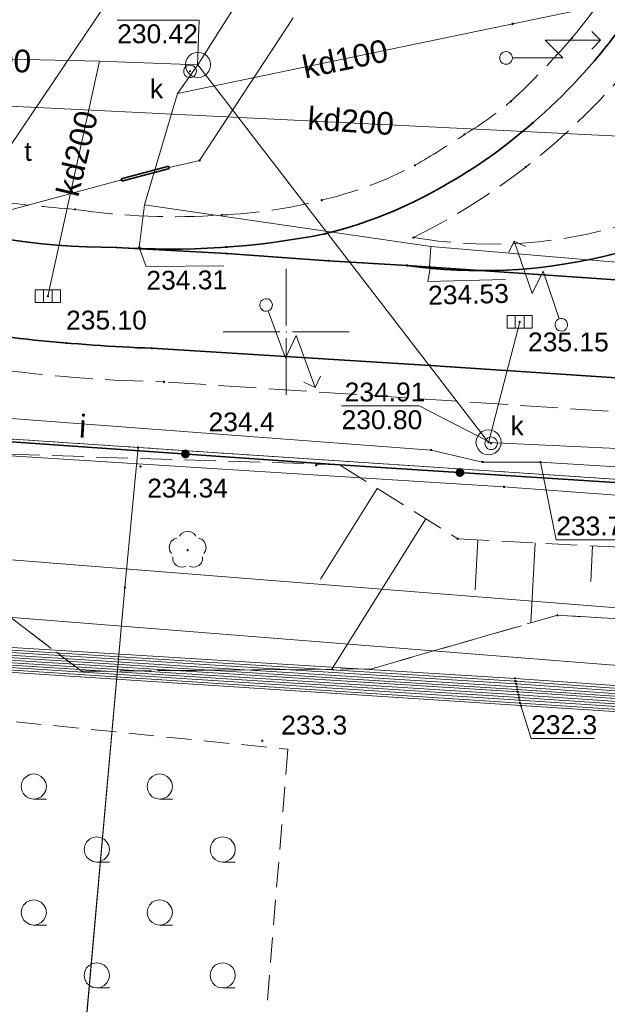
# Model space of a CAD drawing. Header units: metres. Extents: x 6603648 to 6604252, y 5739748 to 5740166.
# Tile 19 of 114: x 6603839 to 6603863, y 5739823 to 5739862. Entities that reach past the tile are written whole.
import ezdxf
from ezdxf.enums import TextEntityAlignment as Align

# ---------------------------------------------------------------- set-up
doc = ezdxf.new("R2010")
doc.units = ezdxf.units.M
doc.header["$PDSIZE"] = 0.75
for name, pattern in [('ARK_LIN', [50, 50, 0]), ('PRZER1-1', [1, 0.5, -0.5]), ('PRZER2-1', [1.5, 1, -0.5]), ('PRZER2_5-1', [1.75, 1.25, -0.5]), ('PRZER3-1', [2, 1.5, -0.5])]:
    doc.linetypes.add(name, pattern=pattern)
doc.layers.get('0').update_dxf_attribs({"linetype": 'CONTINUOUS'})
for name, color, linetype, lineweight, true_color in [('GEPPGD', 7, 'CONTINUOUS', 18, 0x008000), ('GESDZI', 7, 'CONTINUOUS', 18, 0x008000), ('GESUZY', 7, 'CONTINUOUS', 18, 0x008000), ('GSLKOG', 7, 'CONTINUOUS', 35, 0x0a0909), ('GSLKOU', 7, 'CONTINUOUS', 18, 0x0a0909), ('GSLTTR', 7, 'CONTINUOUS', 35, 0x0a0909), ('GSPPRB', 7, 'CONTINUOUS', 18, 0x0a0909), ('GSPRDL', 7, 'CONTINUOUS', 18, 0x008000), ('GSPWPN', 7, 'CONTINUOUS', 13, 0x0a0909), ('GSPWPN_O', 7, 'CONTINUOUS', 13, 0x0a0909), ('GSPWPS', 7, 'CONTINUOUS', 13, 0x0a0909), ('GSPWPS_O', 7, 'CONTINUOUS', 13, 0x0a0909), ('GSSINN', 7, 'CONTINUOUS', 18, 0x0a0909), ('GSSLZK', 7, 'CONTINUOUS', 18, 0x0a0909), ('GSSZSN', 7, 'CONTINUOUS', 18, 0x0a0909), ('GULENN', 1, 'CONTINUOUS', 18, 0xff0000), ('GULEOR', 1, 'CONTINUOUS', 35, 0xff0000), ('GULESN', 1, 'CONTINUOUS', 18, 0xff0000), ('GULEWN', 1, 'CONTINUOUS', 18, 0xff0000), ('GULIPR', 7, 'CONTINUOUS', 18, 0x0a0909), ('GULIPR_O', 7, 'CONTINUOUS', 18, 0x0a0909), ('GULKDP', 7, 'CONTINUOUS', 18, 0x803300), ('GULKDP_O', 7, 'CONTINUOUS', 18, 0x803300), ('GULWOP', 5, 'CONTINUOUS', 18, 0x0000ff), ('GUPISL', 7, 'CONTINUOUS', 18, 0x0a0909), ('GUPKKS', 7, 'CONTINUOUS', 18, 0x0a0909), ('GUPKSD', 7, 'CONTINUOUS', 18, 0x803300), ('GUPKWZ', 7, 'CONTINUOUS', 18, 0x0a0909), ('GUPKWZ_O', 7, 'CONTINUOUS', 18, 0x0a0909), ('GUPTWZ_O', 7, 'CONTINUOUS', 18, 0x0a0909)]:
    doc.layers.add(name, color=color, linetype=linetype, lineweight=lineweight, true_color=true_color)
for name, color, linetype, true_color in [('GUPESH', 1, 'CONTINUOUS', 0xff0000), ('GUPESH_O', 1, 'CONTINUOUS', 0xff0000), ('GUPISH', 7, 'CONTINUOUS', 0x0a0909), ('GUPISH_O', 7, 'CONTINUOUS', 0x0a0909), ('GUPKSH', 7, 'CONTINUOUS', 0x803300), ('GUPKSH_O', 7, 'CONTINUOUS', 0x803300), ('GUPZSH', 7, 'CONTINUOUS', 0x0a0909)]:
    doc.layers.add(name, color=color, linetype=linetype, true_color=true_color)
doc.layers.add('PKT_ARK', color=7, linetype='ARK_LIN', lineweight=18)
doc.styles.add('Arial', font='arial.ttf')

# ---------------------------------------------------------------- blocks, each defined once
blk = doc.blocks.new('GSPPRB0')
at = {"color": 0, "lineweight": 18}
blk.add_lwpolyline([(-0.007955, 0.0225), (0.007955, 0.0225), (0.0225, 0.007955), (0.0225, -0.007955), (0.007955, -0.0225), (-0.007955, -0.0225), (-0.0225, -0.007955), (-0.0225, 0.007955)], close=True, dxfattribs=at)
blk = doc.blocks.new('GSPWPS1')
blk.add_hatch(color=0).paths.add_polyline_path([(0, 0.045), (-0.011647, 0.043467), (-0.0225, 0.038971), (-0.03182, 0.03182), (-0.038971, 0.0225), (-0.043467, 0.011647), (-0.045, 0), (-0.043467, -0.011647), (-0.038971, -0.0225), (-0.03182, -0.03182), (-0.0225, -0.038971), (-0.011647, -0.043467), (0, -0.045), (0.011647, -0.043467), (0.0225, -0.038971), (0.03182, -0.03182), (0.038971, -0.0225), (0.043467, -0.011647), (0.045, 0), (0.043467, 0.011647), (0.038971, 0.0225), (0.03182, 0.03182), (0.0225, 0.038971), (0.011647, 0.043467)])
blk = doc.blocks.new('GUPISL1_5')
at = {"color": 0}
for points in [[(3.396745, 1.05234), (3.75, 0.7), (3.396745, 0.34766)], [(0.25, 0), (2.25, 0), (1.55, 0.7), (3.75, 0.7)]]:
    blk.add_lwpolyline(points, dxfattribs=at)
blk.add_lwpolyline([(0.25, 0), (0.241481, -0.064705), (0.216506, -0.125), (0.176777, -0.176777), (0.125, -0.216506), (0.064705, -0.241481), (0, -0.25), (-0.064705, -0.241481), (-0.125, -0.216506), (-0.176777, -0.176777), (-0.216506, -0.125), (-0.241481, -0.064705), (-0.25, 0), (-0.241481, 0.064705), (-0.216506, 0.125), (-0.176777, 0.176777), (-0.125, 0.216506), (-0.064705, 0.241481), (0, 0.25), (0.064705, 0.241481), (0.125, 0.216506), (0.176777, 0.176777), (0.216506, 0.125), (0.241481, 0.064705)], close=True, dxfattribs=at)
blk = doc.blocks.new('GUPKKS1')
at = {"color": 0}
blk.add_lwpolyline([(0.5, -0.25), (-0.5, -0.25), (-0.5, 0.25), (0.5, 0.25)], close=True, dxfattribs=at)
for points in [[(-0.175, -0.25), (-0.175, 0.25)], [(0.175, -0.25), (0.175, 0.25)]]:
    blk.add_lwpolyline(points, dxfattribs=at)
blk = doc.blocks.new('GUPKWZ1_1')
at = {"color": 0}
blk.add_lwpolyline([(0.25, 0), (0.241481, -0.064705), (0.216506, -0.125), (0.176777, -0.176777), (0.125, -0.216506), (0.064705, -0.241481), (0, -0.25), (-0.064705, -0.241481), (-0.125, -0.216506), (-0.176777, -0.176777), (-0.216506, -0.125), (-0.241481, -0.064705), (-0.25, 0), (-0.241481, 0.064705), (-0.216506, 0.125), (-0.176777, 0.176777), (-0.125, 0.216506), (-0.064705, 0.241481), (0, 0.25), (0.064705, 0.241481), (0.125, 0.216506), (0.176777, 0.176777), (0.216506, 0.125), (0.241481, 0.064705)], close=True, dxfattribs=at)
blk = doc.blocks.new('GUPKSD1_1')
at = {"color": 0}
blk.add_lwpolyline([(0.5, 0), (0.482963, -0.12941), (0.433013, -0.25), (0.353553, -0.353553), (0.25, -0.433013), (0.12941, -0.482963), (0, -0.5), (-0.12941, -0.482963), (-0.25, -0.433013), (-0.353553, -0.353553), (-0.433013, -0.25), (-0.482963, -0.12941), (-0.5, 0), (-0.482963, 0.12941), (-0.433013, 0.25), (-0.353553, 0.353553), (-0.25, 0.433013), (-0.12941, 0.482963), (0, 0.5), (0.12941, 0.482963), (0.25, 0.433013), (0.353553, 0.353553), (0.433013, 0.25), (0.482963, 0.12941)], close=True, dxfattribs=at)
blk = doc.blocks.new('GSPRDL1')
blk.add_hatch(color=0).paths.add_polyline_path([(-0.045, 0), (-0.042798, -0.013906), (-0.036406, -0.02645), (-0.02645, -0.036406), (-0.013906, -0.042798), (0, -0.045), (0.013906, -0.042798), (0.02645, -0.036406), (0.036406, -0.02645), (0.042798, -0.013906), (0.045, 0), (0.042798, 0.013906), (0.036406, 0.02645), (0.02645, 0.036406), (0.013906, 0.042798), (0, 0.045), (-0.013906, 0.042798), (-0.02645, 0.036406), (-0.036406, 0.02645), (-0.042798, 0.013906)])
at = {"color": 0}
for points in [[(-0.646351, 0.068773), (-0.677512, 0.194901), (-0.663766, 0.324092), (-0.606763, 0.440839), (-0.513345, 0.531129), (-0.394725, 0.584125), (-0.265141, 0.593465)], [(-0.134326, 0.635969), (-0.024001, 0.70458), (0.103115, 0.731429), (0.231763, 0.713292), (0.346501, 0.652348), (0.433559, 0.55591), (0.482485, 0.435555)], [(0.563333, 0.324277), (0.662679, 0.240553), (0.727494, 0.127956), (0.75, 0), (0.727494, -0.127956), (0.662679, -0.240553), (0.563333, -0.324277)], [(-0.265141, -0.593465), (-0.394725, -0.584125), (-0.513345, -0.531129), (-0.606763, -0.440839), (-0.663766, -0.324092), (-0.677512, -0.194901), (-0.646351, -0.068773)], [(0.482485, -0.435555), (0.433559, -0.55591), (0.346501, -0.652348), (0.231763, -0.713292), (0.103115, -0.731429), (-0.024001, -0.70458), (-0.134326, -0.635969)]]:
    blk.add_lwpolyline(points, dxfattribs=at)
blk = doc.blocks.new('GSPWPN1')
blk.add_hatch(color=0).paths.add_polyline_path([(0, 0.045), (-0.011647, 0.043467), (-0.0225, 0.038971), (-0.03182, 0.03182), (-0.038971, 0.0225), (-0.043467, 0.011647), (-0.045, 0), (-0.043467, -0.011647), (-0.038971, -0.0225), (-0.03182, -0.03182), (-0.0225, -0.038971), (-0.011647, -0.043467), (0, -0.045), (0.011647, -0.043467), (0.0225, -0.038971), (0.03182, -0.03182), (0.038971, -0.0225), (0.043467, -0.011647), (0.045, 0), (0.043467, 0.011647), (0.038971, 0.0225), (0.03182, 0.03182), (0.0225, 0.038971), (0.011647, 0.043467)])
blk = doc.blocks.new('GUPISH1')
blk.add_hatch(color=0).paths.add_polyline_path([(0, 0.045), (-0.011647, 0.043467), (-0.0225, 0.038971), (-0.03182, 0.03182), (-0.038971, 0.0225), (-0.043467, 0.011647), (-0.045, 0), (-0.043467, -0.011647), (-0.038971, -0.0225), (-0.03182, -0.03182), (-0.0225, -0.038971), (-0.011647, -0.043467), (0, -0.045), (0.011647, -0.043467), (0.0225, -0.038971), (0.03182, -0.03182), (0.038971, -0.0225), (0.043467, -0.011647), (0.045, 0), (0.043467, 0.011647), (0.038971, 0.0225), (0.03182, 0.03182), (0.0225, 0.038971), (0.011647, 0.043467)])
blk = doc.blocks.new('GEPPGD1_2')
blk.add_hatch(color=0).paths.add_polyline_path([(-0.045, 0), (-0.042798, -0.013906), (-0.036406, -0.02645), (-0.02645, -0.036406), (-0.013906, -0.042798), (0, -0.045), (0.013906, -0.042798), (0.02645, -0.036406), (0.036406, -0.02645), (0.042798, -0.013906), (0.045, 0), (0.042798, 0.013906), (0.036406, 0.02645), (0.02645, 0.036406), (0.013906, 0.042798), (0, 0.045), (-0.013906, 0.042798), (-0.02645, 0.036406), (-0.036406, 0.02645), (-0.042798, 0.013906)])
blk = doc.blocks.new('GUPESH1')
blk.add_hatch(color=0).paths.add_polyline_path([(0, 0.045), (-0.011647, 0.043467), (-0.0225, 0.038971), (-0.03182, 0.03182), (-0.038971, 0.0225), (-0.043467, 0.011647), (-0.045, 0), (-0.043467, -0.011647), (-0.038971, -0.0225), (-0.03182, -0.03182), (-0.0225, -0.038971), (-0.011647, -0.043467), (0, -0.045), (0.011647, -0.043467), (0.0225, -0.038971), (0.03182, -0.03182), (0.038971, -0.0225), (0.043467, -0.011647), (0.045, 0), (0.043467, 0.011647), (0.038971, 0.0225), (0.03182, 0.03182), (0.0225, 0.038971), (0.011647, 0.043467)])
blk = doc.blocks.new('GUPKSH1')
blk.add_hatch(color=0).paths.add_polyline_path([(0, 0.045), (-0.011647, 0.043467), (-0.0225, 0.038971), (-0.03182, 0.03182), (-0.038971, 0.0225), (-0.043467, 0.011647), (-0.045, 0), (-0.043467, -0.011647), (-0.038971, -0.0225), (-0.03182, -0.03182), (-0.0225, -0.038971), (-0.011647, -0.043467), (0, -0.045), (0.011647, -0.043467), (0.0225, -0.038971), (0.03182, -0.03182), (0.038971, -0.0225), (0.043467, -0.011647), (0.045, 0), (0.043467, 0.011647), (0.038971, 0.0225), (0.03182, 0.03182), (0.0225, 0.038971), (0.011647, 0.043467)])
blk = doc.blocks.new('GUPZSH1')
blk.add_hatch(color=0).paths.add_polyline_path([(0, 0.045), (-0.011647, 0.043467), (-0.0225, 0.038971), (-0.03182, 0.03182), (-0.038971, 0.0225), (-0.043467, 0.011647), (-0.045, 0), (-0.043467, -0.011647), (-0.038971, -0.0225), (-0.03182, -0.03182), (-0.0225, -0.038971), (-0.011647, -0.043467), (0, -0.045), (0.011647, -0.043467), (0.0225, -0.038971), (0.03182, -0.03182), (0.038971, -0.0225), (0.043467, -0.011647), (0.045, 0), (0.043467, 0.011647), (0.038971, 0.0225), (0.03182, 0.03182), (0.0225, 0.038971), (0.011647, 0.043467)])
blk = doc.blocks.new('GSLKOG2')
blk.add_hatch(color=0).paths.add_polyline_path([(0, 0.175), (-0.045293, 0.169037), (-0.0875, 0.151554), (-0.123744, 0.123744), (-0.151554, 0.0875), (-0.169037, 0.045293), (-0.175, 0), (-0.169037, -0.045293), (-0.151554, -0.0875), (-0.123744, -0.123744), (-0.0875, -0.151554), (-0.045293, -0.169037), (0, -0.175), (0.045293, -0.169037), (0.0875, -0.151554), (0.123744, -0.123744), (0.151554, -0.0875), (0.169037, -0.045293), (0.175, 0), (0.169037, 0.045293), (0.151554, 0.0875), (0.123744, 0.123744), (0.0875, 0.151554), (0.045293, 0.169037)])
blk = doc.blocks.new('GSSLZK1')
at = {"color": 0}
blk.add_lwpolyline([(0.5, 0), (0.475528, -0.154508), (0.404508, -0.293893), (0.293893, -0.404508), (0.154508, -0.475528), (0, -0.5), (-0.154508, -0.475528), (-0.293893, -0.404508), (-0.404508, -0.293893), (-0.475528, -0.154508), (-0.5, 0), (-0.475528, 0.154508), (-0.404508, 0.293893), (-0.293893, 0.404508), (-0.154508, 0.475528), (0, 0.5), (0.154508, 0.475528), (0.293893, 0.404508), (0.404508, 0.293893), (0.475528, 0.154508)], close=True, dxfattribs=at)
blk.add_lwpolyline([(-0.5, 0), (-0.5, -0.5)], dxfattribs=at)
blk = doc.blocks.new('ASS_SYM', base_point=(826.5, 303.25))
at = {"layer": 'PKT_ARK'}
for p, q in [((826.5, 303.5), (826.5, 305.75)), ((826.25, 303.25), (824, 303.25)), ((826.75, 303.25), (829, 303.25)), ((826.5, 303), (826.5, 300.75))]:
    blk.add_line(p, q, dxfattribs=at)
blk.add_point((826.5, 303.25), dxfattribs=at)
blk.add_point((826.5, 303.25), dxfattribs=at)

msp = doc.modelspace()

# ---------------------------------------------------------------- linework, layer by layer
at = {"layer": 'GESDZI', "color": 96, "linetype": 'Continuous', "lineweight": 18, "true_color": 0x008000}
for p, q in [((6603844.12, 5739845.41), (6603776.95, 5739849.89)), ((6603843.6, 5739839.85), (6603844.12, 5739845.41)), ((6603844.12, 5739845.41), (6603918.87, 5739840.43)), ((6603918.87, 5739840.43), (6603844.12, 5739845.41)), ((6603841.59, 5739817.37), (6603843.6, 5739839.85))]:
    msp.add_line(p, q, dxfattribs=at)
msp.add_lwpolyline([(6603841.59, 5739817.37), (6603774.38, 5739822.29), (6603776.95, 5739849.89), (6603844.12, 5739845.41), (6603843.6, 5739839.85)], close=True, dxfattribs=at)
at = {"layer": 'GESUZY', "color": 96, "linetype": 'PRZER1-1', "lineweight": 18, "true_color": 0x008000}
for points in [[(6604062.77, 5739830.84), (6604014.55, 5739834.06), (6603991.05, 5739835.63), (6603918.87, 5739840.43), (6603844.12, 5739845.41), (6603776.95, 5739849.89), (6603725.69, 5739853.31), (6603724.48, 5739853.38), (6603720.73, 5739871.73), (6603719.27, 5739878.71), (6603703.13, 5739958.06), (6603701.42, 5739966.51), (6603692.92, 5740008.31)], [(6603691.714, 5739863.768), (6603701.39, 5739966.18), (6603701.42, 5739966.51), (6603703.13, 5739958.06), (6603719.27, 5739878.71), (6603720.73, 5739871.73), (6603724.48, 5739853.38), (6603725.69, 5739853.31), (6603776.95, 5739849.89), (6603844.12, 5739845.41), (6603918.87, 5739840.43), (6603991.05, 5739835.63), (6604014.55, 5739834.06), (6604062.77, 5739830.84)]]:
    msp.add_lwpolyline(points, dxfattribs=at)
at = {"layer": 'GSLKOG', "color": 18, "linetype": 'Continuous', "lineweight": 35, "true_color": 0x0a0909}
for p, q in [((6603817.45, 5739847.15), (6603852.109, 5739844.726)), ((6603852.109, 5739844.726), (6604018.85, 5739833.91))]:
    msp.add_line(p, q, dxfattribs=at)
at = {"layer": 'GSLKOU', "color": 18, "linetype": 'PRZER3-1', "lineweight": 18, "true_color": 0x0a0909}
for points in [[(6603861.34, 5739861.675, 0.02071), (6603864.233, 5739865.553)], [(6603855.048, 5739853.747, 0.127616), (6603865.105, 5739862.49)], [(6603858.92, 5739859.156, 0.026107), (6603861.34, 5739861.675)], [(6603857.086, 5739857.849, 0.036508), (6603858.92, 5739859.156)], [(6603869.89, 5739857.785, -0.221773), (6603855.048, 5739853.747)], [(6603855.111, 5739856.619, 0.015845), (6603857.086, 5739857.849)], [(6603851.408, 5739855.234, 0.062749), (6603855.111, 5739856.619)], [(6603838.315, 5739855.202, 0.011349), (6603841.613, 5739854.868)], [(6603847.438, 5739854.645, 0.053017), (6603851.408, 5739855.234)], [(6603841.613, 5739854.868, 0.055105), (6603847.438, 5739854.645)], [(6603845.151, 5739848.018, -0.027528), (6603838.84, 5739848.481)]]:
    msp.add_lwpolyline(points, format="xyb", dxfattribs=at)
msp.add_lwpolyline([(6603876.75, 5739845.93), (6603845.151, 5739848.018)], dxfattribs=at)
at = {"layer": 'GSLTTR', "color": 18, "linetype": 'Continuous', "lineweight": 35, "true_color": 0x0a0909}
for points in [[(6603742.91, 5739909.87), (6603747.27, 5739906.96), (6603750.35, 5739904.88), (6603754.05, 5739902.42), (6603756.43, 5739900.81), (6603761.44, 5739897.46), (6603765.84, 5739894.5), (6603771.17, 5739890.94), (6603776.36, 5739887.46), (6603779.22, 5739885.53), (6603783.43, 5739882.73), (6603787.62, 5739879.93), (6603791.88, 5739877.08), (6603796.09, 5739874.27), (6603800.25, 5739871.48), (6603804.42, 5739868.7), (6603808.62, 5739865.88), (6603813.35, 5739862.72), (6603824.47, 5739855.25, 0.050662), (6603829.91, 5739852.14, 0.049316), (6603835.37, 5739850.3, 0.031553), (6603844.67, 5739849.35), (6603855.71, 5739848.67), (6603871.3, 5739847.64)], [(6603878.4, 5739896.29), (6603876.87, 5739892.21), (6603873.29, 5739882.54, -0.037489), (6603868.42, 5739870.25, -0.028897), (6603865.75, 5739865.55, -0.029364), (6603863.21, 5739862, -0.055529), (6603859.79, 5739858.31, -0.053461), (6603856.25, 5739855.8, -0.07123), (6603851.53, 5739853.89, -0.065229), (6603843.24, 5739853.36)], [(6603890.56, 5739893.46), (6603887.52, 5739888.15), (6603885.16, 5739882.65), (6603882.25, 5739874.63, -0.030631), (6603880.03, 5739869.47), (6603877.37, 5739864.76, -0.053174), (6603873.83, 5739859.9, -0.066182), (6603869.72, 5739856.17, -0.188358), (6603854.8, 5739852.64)], [(6603863.08, 5739852.07), (6603854.8, 5739852.64), (6603851.67, 5739852.83), (6603847.65, 5739853.11), (6603843.24, 5739853.36, -0.157152), (6603825.79, 5739858.98), (6603818, 5739864.29)]]:
    msp.add_lwpolyline(points, format="xyb", dxfattribs=at)
at = {"layer": 'GSSINN', "color": 18, "linetype": 'PRZER2-1', "lineweight": 18, "true_color": 0x0a0909}
msp.add_lwpolyline([(6603972.098, 5739806.801), (6603972.05, 5739831.15), (6603982.629, 5739831.21), (6603960.637, 5739833.057), (6603941.132, 5739834.117), (6603860.76, 5739838.748), (6603853.392, 5739836.62), (6603841.871, 5739836.52), (6603830.22, 5739845.418), (6603724.24, 5739853.107), (6603745.53, 5739840.28), (6603754.26, 5739834.86), (6603760.645, 5739829.992), (6603771.135, 5739820.193)], dxfattribs=at)
at = {"layer": 'GSSLZK', "color": 18, "linetype": 'PRZER2-1', "lineweight": 18, "true_color": 0x0a0909}
for p, q in [((6603836.292, 5739834.815), (6603850.061, 5739833.425)), ((6603850.061, 5739833.425), (6603848.584, 5739815.032))]:
    msp.add_line(p, q, dxfattribs=at)
at = {"layer": 'GSSZSN', "color": 18, "linetype": 'PRZER2_5-1', "lineweight": 18, "true_color": 0x0a0909}
msp.add_lwpolyline([(6603852.109, 5739844.726), (6603856.809, 5739841.78), (6603942.107, 5739837.387), (6603960.109, 5739836.958), (6603996.06, 5739834.257), (6603996.489, 5739835.296), (6604001.998, 5739834.917), (6604002.476, 5739832.016), (6603995.252, 5739830.15), (6603960.637, 5739833.057), (6603941.132, 5739834.117), (6603860.76, 5739838.748), (6603853.392, 5739836.62), (6603841.871, 5739836.52), (6603830.22, 5739845.418)], close=True, dxfattribs=at)
at = {"layer": 'GSSZSN', "color": 18, "linetype": 'Continuous', "lineweight": 18, "true_color": 0x0a0909}
for points in [[(6603853.613, 5739843.783), (6603851.356, 5739840.183)], [(6603855.546, 5739842.571), (6603851.807, 5739836.606)], [(6603857.599, 5739841.739), (6603857.497, 5739839.758)], [(6603859.878, 5739841.622), (6603859.714, 5739838.446)], [(6603862.156, 5739841.504), (6603862.084, 5739840.09)]]:
    msp.add_lwpolyline(points, dxfattribs=at)
at = {"layer": 'GULENN', "color": 1, "linetype": 'Continuous', "lineweight": 18, "true_color": 0xff0000}
for points in [[(6603845.35, 5739856.533), (6603846.565, 5739856.808), (6603850.272, 5739862.473)], [(6603838.873, 5739854.803), (6603843.46, 5739856.035)], [(6603824.896, 5739842.077), (6603942.563, 5739832.742), (6603965.742, 5739830.903), (6603973.499, 5739830.243)], [(6603973.154, 5739827.64), (6603965.561, 5739828.63), (6603942.22, 5739830.482), (6603824.622, 5739839.812)]]:
    msp.add_lwpolyline(points, dxfattribs=at)
at = {"layer": 'GULEOR', "color": 1, "linetype": 'Continuous', "lineweight": 35, "true_color": 0xff0000}
for points in [[(6603845.337, 5739856.582), (6603843.447, 5739856.084)], [(6603843.472, 5739855.987), (6603845.363, 5739856.485)]]:
    msp.add_lwpolyline(points, dxfattribs=at)
at = {"layer": 'GULESN', "color": 1, "linetype": 'Continuous', "lineweight": 18, "true_color": 0xff0000}
for points in [[(6603705.93, 5739964.86), (6603708.89, 5739950.19), (6603713.86, 5739926.45), (6603721.2, 5739892.42), (6603721.77, 5739889.63), (6603722.92, 5739885.8), (6603729.21, 5739871.86), (6603729.67, 5739867.72), (6603729.74, 5739861.93), (6603729.58, 5739852.75), (6603729.85, 5739849.01), (6603730.42, 5739848.25), (6603731.51, 5739847.58), (6603735.65, 5739846.55), (6603741.46, 5739845.6), (6603759.94, 5739843.08), (6603778.41, 5739842.44), (6603792.65, 5739841.57), (6603796.97, 5739841.31), (6603799.03, 5739841.2), (6603828.3, 5739838.36), (6603832.88, 5739837.85), (6603859.08, 5739836.24), (6603882.48, 5739834.59)], [(6603741.44, 5739845.42), (6603759.93, 5739842.92), (6603778.39, 5739842.23), (6603792.64, 5739841.34), (6603796.96, 5739841.11), (6603799, 5739840.99), (6603828.29, 5739838.16), (6603832.88, 5739837.65), (6603859.13, 5739836.02), (6603882.43, 5739834.38)], [(6603741.45, 5739845.51), (6603759.93, 5739843), (6603778.4, 5739842.34), (6603792.65, 5739841.46), (6603796.97, 5739841.21), (6603799.01, 5739841.1), (6603828.3, 5739838.26), (6603832.88, 5739837.75), (6603859.1, 5739836.13), (6603882.45, 5739834.47)], [(6603741.39, 5739845.02), (6603759.9, 5739842.6), (6603778.35, 5739841.79), (6603792.61, 5739840.86), (6603796.92, 5739840.71), (6603798.93, 5739840.56), (6603828.29, 5739837.76), (6603832.87, 5739837.25), (6603859.22, 5739835.59), (6603882.36, 5739834.03)], [(6603741.4, 5739845.12), (6603759.9, 5739842.68), (6603778.36, 5739841.9), (6603792.61, 5739840.98), (6603796.93, 5739840.81), (6603798.95, 5739840.67), (6603828.29, 5739837.86), (6603832.87, 5739837.35), (6603859.19, 5739835.7), (6603882.38, 5739834.12)], [(6603741.41, 5739845.22), (6603759.91, 5739842.76), (6603778.37, 5739842.01), (6603792.62, 5739841.1), (6603796.94, 5739840.91), (6603798.96, 5739840.77), (6603828.29, 5739837.96), (6603832.87, 5739837.45), (6603859.17, 5739835.8), (6603882.4, 5739834.21)], [(6603741.43, 5739845.32), (6603759.92, 5739842.84), (6603778.38, 5739842.12), (6603792.63, 5739841.22), (6603796.95, 5739841.01), (6603798.98, 5739840.88), (6603828.29, 5739838.06), (6603832.88, 5739837.55), (6603859.15, 5739835.91), (6603882.42, 5739834.3)], [(6603741.34, 5739844.63), (6603759.87, 5739842.28), (6603778.31, 5739841.35), (6603792.58, 5739840.39), (6603796.89, 5739840.31), (6603798.87, 5739840.15), (6603828.29, 5739837.36), (6603832.86, 5739837.07), (6603859.26, 5739835.37), (6603882.33, 5739833.86)], [(6603741.35, 5739844.73), (6603759.87, 5739842.36), (6603778.32, 5739841.46), (6603792.58, 5739840.5), (6603796.9, 5739840.41), (6603798.89, 5739840.25), (6603828.29, 5739837.46), (6603832.87, 5739837.16), (6603859.24, 5739835.48), (6603882.34, 5739833.94)], [(6603741.31, 5739844.43), (6603759.85, 5739842.12), (6603778.29, 5739841.13), (6603792.56, 5739840.16), (6603796.87, 5739840.11), (6603798.84, 5739839.95), (6603828.29, 5739837.17), (6603832.86, 5739836.89), (6603859.31, 5739835.16), (6603882.29, 5739833.68)], [(6603741.33, 5739844.53), (6603759.86, 5739842.2), (6603778.3, 5739841.24), (6603792.57, 5739840.27), (6603796.88, 5739840.21), (6603798.86, 5739840.05), (6603828.29, 5739837.26), (6603832.86, 5739836.98), (6603859.28, 5739835.26), (6603882.31, 5739833.77)]]:
    msp.add_lwpolyline(points, dxfattribs=at)
at = {"layer": 'GULEWN', "color": 1, "linetype": 'Continuous', "lineweight": 18, "true_color": 0xff0000}
msp.add_lwpolyline([(6604053.491, 5739830.206), (6604029.54, 5739831.784), (6604023.545, 5739832.079), (6604003.586, 5739833.394), (6603931.654, 5739838.435), (6603858.642, 5739843.848), (6603791.067, 5739848.102), (6603726.181, 5739852.128), (6603723.418, 5739852.125), (6603723.211, 5739852.899), (6603721.578, 5739860.987), (6603719.529, 5739871.388), (6603718.105, 5739878.446), (6603715.641, 5739890.395), (6603709.655, 5739919.794), (6603704.796, 5739949.42), (6603697.83, 5739978.621), (6603695.5, 5739990.24), (6603694.86, 5739993.48), (6603695.43, 5739994.26), (6603696.66, 5739994.54), (6603696.88, 5739994.59)], dxfattribs=at)
at = {"layer": 'GULIPR', "color": 18, "linetype": 'Continuous', "lineweight": 18, "true_color": 0x0a0909}
msp.add_lwpolyline([(6603823.1, 5739847.77), (6603855.75, 5739845.31), (6603857.79, 5739844.83), (6603860.09, 5739844.83), (6603990.69, 5739836.76), (6603991.9, 5739836.17), (6603991.79, 5739834.26), (6603989.247, 5739805.659)], dxfattribs=at)
at = {"layer": 'GULKDP', "color": 36, "linetype": 'Continuous', "lineweight": 18, "true_color": 0x803300}
for points in [[(6603990.419, 5739850.718), (6603970.741, 5739851.771), (6603969.771, 5739851.904), (6603946.905, 5739853.447), (6603945.872, 5739853.066), (6603933.785, 5739854.314), (6603912.107, 5739855.46), (6603897.847, 5739856.128), (6603898.732, 5739857.042), (6603897.847, 5739856.128), (6603875, 5739857.198), (6603834.465, 5739859.186), (6603804.951, 5739878.959), (6603779.971, 5739895.121), (6603766.206, 5739905.698), (6603764.477, 5739907.103)], [(6603846.499, 5739860.607), (6603872.694, 5739902)], [(6603845.681, 5739859.471), (6603858.989, 5739862.238), (6603866.1, 5739863.72), (6603866.987, 5739864.681)], [(6603846.499, 5739860.607), (6603842.585, 5739860.759), (6603819.049, 5739861.288)], [(6603840.542, 5739851.416), (6603842.585, 5739860.759)], [(6603845.681, 5739859.471), (6603846.499, 5739860.607)], [(6603846.499, 5739860.607), (6603858.032, 5739845.615), (6603892.547, 5739843.991), (6603916.393, 5739842.806), (6603947.572, 5739841.127), (6603948.885, 5739841.034), (6603983.783, 5739839.322)], [(6603845.681, 5739859.471), (6603844.38, 5739855.044), (6603844.164, 5739853.359)], [(6603844.38, 5739855.044), (6603855.745, 5739853.391), (6603867.157, 5739852.429), (6603878.693, 5739851.76)], [(6603855.745, 5739853.391), (6603855.692, 5739852.59)], [(6603858.032, 5739845.615), (6603859.266, 5739850.401)]]:
    msp.add_lwpolyline(points, dxfattribs=at)
at = {"layer": 'GULWOP', "color": 5, "linetype": 'Continuous', "lineweight": 18, "true_color": 0x0000ff}
msp.add_lwpolyline([(6603825.656, 5739849.078), (6603825.941, 5739853.814), (6603837.788, 5739855.542), (6603869.267, 5739902.302), (6603868.152, 5739903.059), (6603866.813, 5739903.963), (6603828.065, 5739929.382), (6603823.148, 5739932.634), (6603789.626, 5739954.786), (6603786.394, 5739957.382), (6603756.52, 5739976.667)], dxfattribs=at)
at = {"layer": 'GUPESH_O', "color": 1, "linetype": 'Continuous', "lineweight": 13, "true_color": 0xff0000, "flags": 128}
msp.add_lwpolyline([(6603859.31, 5739835.16), (6603859.721, 5739833.853), (6603862.241, 5739833.853)], dxfattribs=at)
at = {"layer": 'GUPISH_O', "color": 18, "linetype": 'Continuous', "lineweight": 13, "true_color": 0x0a0909, "flags": 128}
msp.add_lwpolyline([(6603860.09, 5739844.83), (6603860.717, 5739841.745), (6603863.797, 5739841.745)], dxfattribs=at)
at = {"layer": 'GUPKSH_O', "color": 36, "linetype": 'Continuous', "lineweight": 13, "true_color": 0x803300, "flags": 128}
for points in [[(6603846.486, 5739860.602), (6603846.542, 5739862.388), (6603843.292, 5739862.388)], [(6603844.164, 5739853.359), (6603844.447, 5739852.594), (6603847.527, 5739852.619)], [(6603855.725, 5739852.59), (6603855.618, 5739852), (6603858.697, 5739852.077)], [(6603858.103, 5739845.614), (6603855.276, 5739847.06), (6603852.196, 5739847.06)]]:
    msp.add_lwpolyline(points, dxfattribs=at)

# ---------------------------------------------------------------- block references
at = {"layer": 'GEPPGD', "color": 96, "linetype": 'Continuous', "lineweight": 18, "true_color": 0x008000, "rotation": 90}
for p in [(6603844.12, 5739845.41), (6603843.6, 5739839.85)]:
    msp.add_blockref('GEPPGD1_2', p, dxfattribs=at)
at = {"layer": 'GSLKOG', "color": 18, "linetype": 'Continuous', "lineweight": 35, "true_color": 0x0a0909}
for p, rotation in [((6603846.002, 5739845.153), 355.9997042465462), ((6603846.002, 5739845.153), 355.9997042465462), ((6603856.894, 5739844.416), 356.2885120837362), ((6603856.894, 5739844.416), 356.2885120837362)]:
    msp.add_blockref('GSLKOG2', p, dxfattribs=dict(at, rotation=rotation))
at = {"layer": 'GSPPRB', "color": 18, "linetype": 'Continuous', "lineweight": 18, "true_color": 0x0a0909, "rotation": 90}
for p in [(6603858.989, 5739862.238), (6603861.34, 5739861.675), (6603858.92, 5739859.156), (6603859.79, 5739858.31), (6603857.086, 5739857.849), (6603846.565, 5739856.808), (6603845.35, 5739856.533), (6603855.111, 5739856.619), (6603859.503, 5739856.547), (6603843.46, 5739856.035), (6603856.25, 5739855.8), (6603851.408, 5739855.234), (6603841.613, 5739854.868), (6603847.438, 5739854.645), (6603851.53, 5739853.89), (6603855.048, 5739853.747), (6603843.24, 5739853.36), (6603847.63, 5739853.37), (6603847.65, 5739853.11), (6603851.67, 5739852.83), (6603854.8, 5739852.64), (6603841.27, 5739849.56), (6603844.67, 5739849.35), (6603855.71, 5739848.67), (6603845.151, 5739848.018), (6603855.75, 5739845.31), (6603857.79, 5739844.83), (6603858.642, 5739843.848), (6603856.809, 5739841.78), (6603860.76, 5739838.748), (6603859.08, 5739836.24), (6603859.1, 5739836.13), (6603859.13, 5739836.02), (6603859.15, 5739835.91), (6603859.17, 5739835.8), (6603859.19, 5739835.7), (6603859.22, 5739835.59), (6603859.24, 5739835.48), (6603859.26, 5739835.37), (6603859.28, 5739835.26), (6603859.31, 5739835.16)]:
    msp.add_blockref('GSPPRB0', p, dxfattribs=at)
at = {"layer": 'GSPRDL', "color": 96, "linetype": 'Continuous', "lineweight": 18, "true_color": 0x008000, "rotation": 90}
msp.add_blockref('GSPRDL1', (6603846.09, 5739841.33), dxfattribs=at)
msp.add_blockref('GSPRDL1', (6603846.09, 5739841.33), dxfattribs=at)
at = {"layer": 'GSPWPN', "color": 18, "linetype": 'Continuous', "lineweight": 13, "true_color": 0x0a0909, "rotation": 90}
for p in [(6603851.19, 5739844.71), (6603849.05, 5739833.76)]:
    msp.add_blockref('GSPWPN1', p, dxfattribs=at)
at = {"layer": 'GSPWPS', "color": 18, "linetype": 'Continuous', "lineweight": 13, "true_color": 0x0a0909, "rotation": 90}
msp.add_blockref('GSPWPS1', (6603844.219, 5739844.654), dxfattribs=at)
at = {"layer": 'GSSLZK', "color": 18, "linetype": 'Continuous', "lineweight": 18, "true_color": 0x0a0909, "rotation": 90}
for p in [(6603839.981, 5739831.944), (6603844.981, 5739831.944), (6603842.481, 5739829.444), (6603847.481, 5739829.444), (6603839.981, 5739826.944), (6603844.981, 5739826.944), (6603842.481, 5739824.444), (6603847.481, 5739824.444)]:
    msp.add_blockref('GSSLZK1', p, dxfattribs=at)
at = {"layer": 'GUPESH', "color": 1, "linetype": 'Continuous', "lineweight": 5, "true_color": 0xff0000, "rotation": 90}
for p in [(6603846.565, 5739856.808), (6603843.46, 5739856.035), (6603858.642, 5739843.848), (6603859.08, 5739836.24), (6603859.1, 5739836.13), (6603859.13, 5739836.02), (6603859.15, 5739835.91), (6603859.17, 5739835.8), (6603859.19, 5739835.7), (6603859.22, 5739835.59), (6603859.24, 5739835.48), (6603859.26, 5739835.37), (6603859.28, 5739835.26), (6603859.31, 5739835.16)]:
    msp.add_blockref('GUPESH1', p, dxfattribs=at)
at = {"layer": 'GUPISH', "color": 18, "linetype": 'Continuous', "lineweight": 5, "true_color": 0x0a0909, "rotation": 90}
msp.add_blockref('GUPISH1', (6603860.09, 5739844.83), dxfattribs=at)
at = {"layer": 'GUPISL', "color": 18, "linetype": 'Continuous', "lineweight": 18, "true_color": 0x0a0909}
for p, rotation in [((6603858.726, 5739860.882), 359.9999974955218), ((6603860.919, 5739850.284), 108.75077170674), ((6603849.201, 5739851.069), 290.1519763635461)]:
    msp.add_blockref('GUPISL1_5', p, dxfattribs=dict(at, rotation=rotation))
at = {"layer": 'GUPKKS', "color": 18, "linetype": 'Continuous', "lineweight": 18, "true_color": 0x0a0909, "rotation": 359.9999974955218}
for p in [(6603840.542, 5739851.416), (6603859.266, 5739850.401)]:
    msp.add_blockref('GUPKKS1', p, dxfattribs=at)
at = {"layer": 'GUPKSD', "color": 36, "linetype": 'Continuous', "lineweight": 18, "true_color": 0x803300, "rotation": 90}
for p in [(6603846.499, 5739860.607), (6603858.032, 5739845.615)]:
    msp.add_blockref('GUPKSD1_1', p, dxfattribs=at)
at = {"layer": 'GUPKSH', "color": 36, "linetype": 'Continuous', "lineweight": 5, "true_color": 0x803300, "rotation": 90}
for p in [(6603846.184, 5739860.351), (6603846.499, 5739860.607), (6603844.164, 5739853.359), (6603855.692, 5739852.59), (6603840.542, 5739851.416), (6603859.266, 5739850.401), (6603858.032, 5739845.615), (6603858.133, 5739845.577)]:
    msp.add_blockref('GUPKSH1', p, dxfattribs=at)
at = {"layer": 'GUPKWZ', "color": 18, "linetype": 'Continuous', "lineweight": 18, "true_color": 0x0a0909, "rotation": 90}
for p in [(6603846.184, 5739860.351), (6603858.133, 5739845.577)]:
    msp.add_blockref('GUPKWZ1_1', p, dxfattribs=at)
at = {"layer": 'GUPZSH', "color": 18, "linetype": 'Continuous', "lineweight": 5, "true_color": 0x0a0909, "rotation": 90}
msp.add_blockref('GUPZSH1', (6603855.75, 5739845.31), dxfattribs=at)
at = {"layer": 'PKT_ARK', "linetype": 'Continuous'}
msp.add_blockref('ASS_SYM', (6603850, 5739850), dxfattribs=at)

# ---------------------------------------------------------------- texts
at = {"layer": 'GSPWPN_O', "color": 18, "linetype": 'Continuous', "lineweight": 0, "true_color": 0x0a0909, "style": 'Arial'}
for s, p in [('234.4', (6603846.918, 5739846.051)), ('233.3', (6603849.8, 5739834.01))]:
    msp.add_text(s, height=0.75, rotation=360, dxfattribs=at).set_placement(p)
at = {"layer": 'GSPWPS_O', "color": 18, "linetype": 'Continuous', "lineweight": 0, "true_color": 0x0a0909, "style": 'Arial'}
msp.add_text('234.34', height=0.75, rotation=360, dxfattribs=at).set_placement((6603844.483, 5739843.421))
at = {"layer": 'GULIPR_O', "color": 18, "linetype": 'Continuous', "lineweight": 0, "true_color": 0x0a0909, "style": 'Arial'}
msp.add_text('i', height=0.9, rotation=356.4641, dxfattribs=at).set_placement((6603841.899, 5739845.804), align=Align.CENTER)
at = {"layer": 'GULKDP_O', "color": 36, "linetype": 'Continuous', "lineweight": 0, "true_color": 0x803300, "style": 'Arial'}
for s, rotation, p in [('kd100', 11.7463, (6603852.427, 5739860.413)), ('kd200', 357.5654, (6603838.147, 5739860.368)), ('kd200', 76.5159, (6603842.14, 5739856.984)), ('kd200', 356.0453, (6603852.531, 5739857.932))]:
    msp.add_text(s, height=0.9, rotation=rotation, dxfattribs=at).set_placement(p, align=Align.CENTER)
at = {"layer": 'GUPESH_O', "color": 1, "linetype": 'Continuous', "lineweight": 0, "true_color": 0xff0000, "style": 'Arial'}
msp.add_text('232.3', height=0.75, rotation=360, dxfattribs=at).set_placement((6603859.721, 5739834.025))
at = {"layer": 'GUPISH_O', "color": 18, "linetype": 'Continuous', "lineweight": 0, "true_color": 0x0a0909, "style": 'Arial'}
msp.add_text('233.75', height=0.75, rotation=360, dxfattribs=at).set_placement((6603860.717, 5739841.918))
at = {"layer": 'GUPKSH_O', "color": 36, "linetype": 'Continuous', "lineweight": 0, "true_color": 0x803300, "style": 'Arial'}
for s, rotation, p in [('230.42', 360, (6603843.292, 5739861.466)), ('234.31', 0.4546, (6603844.454, 5739851.672)), ('234.53', 1.4334, (6603855.641, 5739851.078)), ('235.10', 360, (6603841.265, 5739850.094)), ('235.15', 360, (6603859.598, 5739849.227)), ('234.91', 360, (6603852.321, 5739847.24)), ('230.80', 360, (6603852.196, 5739846.137))]:
    msp.add_text(s, height=0.75, rotation=rotation, dxfattribs=at).set_placement(p)
at = {"layer": 'GUPKWZ_O', "color": 18, "linetype": 'Continuous', "lineweight": 0, "true_color": 0x0a0909, "style": 'Arial'}
for p in [(6603845.114, 5739859.283), (6603859.424, 5739845.894)]:
    msp.add_text('k', height=0.75, rotation=360, dxfattribs=at).set_placement(p, align=Align.RIGHT)
at = {"layer": 'GUPTWZ_O', "color": 18, "linetype": 'Continuous', "lineweight": 0, "true_color": 0x0a0909, "style": 'Arial'}
msp.add_text('t', height=0.75, rotation=360, dxfattribs=at).set_placement((6603839.9, 5739856.796), align=Align.RIGHT)

doc.saveas('drawing.dxf')
